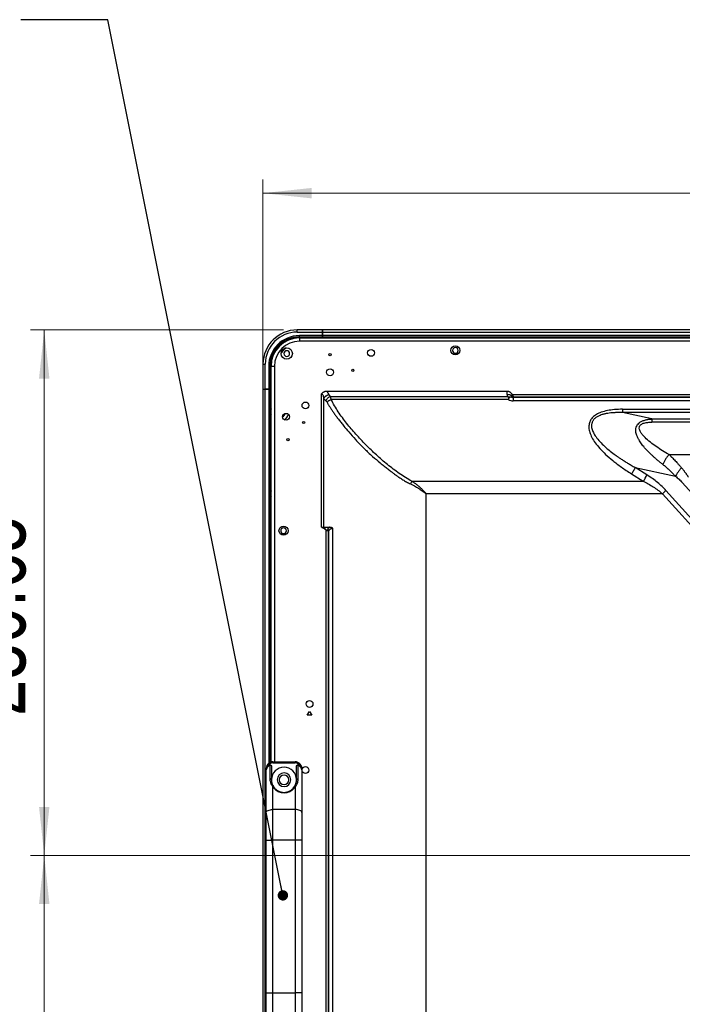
# Model space of a CAD drawing. Header units: millimetres. Extents: x 0 to 1118, y 0 to 864.
# Tile 75 of 256: x 660 to 709, y 469 to 541. Entities that reach past the tile are written whole.
import ezdxf

# ---------------------------------------------------------------- set-up
doc = ezdxf.new("R2010")
doc.units = ezdxf.units.MM
doc.styles.add('SLDTEXTSTYLE5', font='TXT', dxfattribs={"width": 0.75})
doc.dimstyles.new('SLDDIMSTYLE0', dxfattribs={"dimtxt": 4.7625, "dimasz": 3.556, "dimexe": 0, "dimexo": 0.0625, "dimgap": 1.190625, "dimtad": 1, "dimlfac": 6, "dimrnd": 1e-09, "dimzin": 12, "dimdsep": 46, "dimtxsty": 'SLDTEXTSTYLE5', "dimsah": 1, "dimcen": 0.09, "dimadec": 0, "dimazin": 3, "dimtfac": 1, "dimtofl": 0, "dimtmove": 0, "dimatfit": 3, "dimfxl": 1, "dimfrac": 2, "dimtolj": 1, "dimtzin": 12, "dimarcsym": 0})
doc.dimstyles.new('SLDDIMSTYLE2', dxfattribs={"dimtxt": 0.18, "dimasz": 0.762, "dimexe": 0, "dimexo": 0.0625, "dimgap": 0, "dimtad": 0, "dimtih": 1, "dimtoh": 1, "dimdec": 0, "dimrnd": 1e-09, "dimzin": 0, "dimdsep": 46, "dimtxsty": 'Standard', "dimblk1": 'DOT', "dimblk2": 'DOT', "dimsah": 1, "dimcen": 0.09, "dimadec": 0, "dimazin": 0, "dimtfac": 0.762, "dimtdec": 0, "dimtofl": 0, "dimtmove": 0, "dimatfit": 3, "dimldrblk": 'DOT', "dimfxl": 1, "dimfrac": 2, "dimtolj": 1, "dimtzin": 0, "dimarcsym": 0})
doc.dimstyles.new('SLDDIMSTYLE3', dxfattribs={"dimtxt": 4.7625, "dimasz": 3.556, "dimexe": 0, "dimexo": 0.0625, "dimgap": 1.190625, "dimtad": 1, "dimlfac": 6, "dimrnd": 1e-09, "dimzin": 4, "dimdsep": 46, "dimtxsty": 'SLDTEXTSTYLE5', "dimsah": 1, "dimcen": 0.09, "dimadec": 0, "dimazin": 1, "dimtfac": 1, "dimtofl": 0, "dimtmove": 0, "dimatfit": 3, "dimfxl": 1, "dimfrac": 2, "dimtolj": 1, "dimtzin": 12, "dimarcsym": 0})

# ---------------------------------------------------------------- blocks, each defined once
blk = doc.blocks.new('_D_13')
at = {"color": 7, "linetype": 'Continuous', "lineweight": 0}
for p, q in [((778.402, 479.528), (660.831, 479.528)), ((661.831, 479.528), (661.831, 412.861)), ((778.402, 412.861), (660.831, 412.861))]:
    blk.add_line(p, q, dxfattribs=at)
at = {"color": 7, "linetype": 'Continuous', "lineweight": 18}
for points in [[(661.831, 479.528), (661.45, 475.972), (662.212, 475.972)], [(661.831, 412.861), (662.212, 416.417), (661.45, 416.417)]]:
    blk.add_solid(points, dxfattribs=at)
at = {"color": 7, "linetype": 'Continuous', "lineweight": 18, "insert": (655.692, 438.982), "char_height": 4.7625, "attachment_point": 1, "rotation": 90, "style": 'SLDTEXTSTYLE5'}
blk.add_mtext('400.00', dxfattribs=at)
blk = doc.blocks.new('_D_15')
at = {"color": 7, "linetype": 'Continuous', "lineweight": 0}
for p, q in [((679.331, 517.969), (660.831, 517.969)), ((661.831, 517.969), (661.831, 479.528)), ((778.402, 479.528), (660.831, 479.528))]:
    blk.add_line(p, q, dxfattribs=at)
at = {"color": 7, "linetype": 'Continuous', "lineweight": 18}
for points in [[(661.831, 517.969), (661.45, 514.413), (662.212, 514.413)], [(661.831, 479.528), (662.212, 483.084), (661.45, 483.084)]]:
    blk.add_solid(points, dxfattribs=at)
at = {"color": 7, "linetype": 'Continuous', "lineweight": 18, "insert": (655.692, 489.729), "char_height": 4.7625, "attachment_point": 1, "rotation": 90, "style": 'SLDTEXTSTYLE5'}
blk.add_mtext('230.65', dxfattribs=at)
blk = doc.blocks.new('_D_17')
at = {"color": 7, "linetype": 'Continuous', "lineweight": 0}
for p, q in [((677.831, 514.636), (677.831, 528.969)), ((779.402, 480.528), (779.402, 528.969)), ((677.831, 527.969), (779.402, 527.969))]:
    blk.add_line(p, q, dxfattribs=at)
at = {"color": 7, "linetype": 'Continuous', "lineweight": 18}
for points in [[(677.831, 527.969), (681.387, 527.588), (681.387, 528.35)], [(779.402, 527.969), (775.846, 528.35), (775.846, 527.588)]]:
    blk.add_solid(points, dxfattribs=at)
at = {"color": 7, "linetype": 'Continuous', "lineweight": 18, "insert": (718.901, 534.108), "char_height": 4.7625, "attachment_point": 1, "style": 'SLDTEXTSTYLE5'}
blk.add_mtext('609.42', dxfattribs=at)
blk = doc.blocks.new('_Dot')
at = {"color": 0, "linetype": 'ByBlock', "lineweight": -2}
blk.add_line((-0.5, 0), (-1, 0), dxfattribs=at)
at = {"color": 0, "linetype": 'ByBlock', "const_width": 0.5}
blk.add_lwpolyline([(-0.25, 0, 1), (0.25, 0, 1)], format="xyb", close=True, dxfattribs=at)

msp = doc.modelspace()

# ---------------------------------------------------------------- linework, layer by layer
at = {"color": 7, "linetype": 'Continuous', "lineweight": 25}
for p, q in [((680.3309, 517.8026), (680.3309, 517.9693)), ((682.1642, 517.9693), (680.3309, 517.9693)), ((680.3309, 517.8026), (682.1642, 517.8026)), ((682.1976, 517.9693), (682.1642, 517.9693)), ((682.1642, 517.9693), (682.1642, 517.8026)), ((682.1642, 517.8026), (682.1642, 517.5486)), ((1043.2722, 517.9693), (682.1976, 517.9693)), ((682.1976, 517.8026), (682.1976, 517.9693)), ((682.1976, 517.8026), (1043.2722, 517.8026)), ((682.1976, 517.5526), (682.1976, 517.8026)), ((682.1642, 517.5486), (680.4976, 517.5486)), ((680.4976, 517.4653), (680.4976, 517.5486)), ((680.4976, 517.4653), (682.1642, 517.4653)), ((680.5016, 517.386), (680.5016, 517.136)), ((680.5016, 517.386), (1044.9682, 517.386)), ((1044.9682, 517.136), (680.5016, 517.136)), ((682.1642, 517.586), (682.1976, 517.586)), ((682.1642, 517.5486), (682.1642, 517.4653)), ((682.1642, 517.4653), (682.1642, 517.386)), ((1043.2722, 517.5526), (682.1976, 517.5526)), ((682.1976, 517.4693), (682.1976, 517.5526)), ((682.1976, 517.4693), (1043.2722, 517.4693)), ((682.1976, 517.386), (682.1976, 517.4693)), ((677.8309, 515.4693), (677.9976, 515.4693)), ((677.8309, 515.4693), (677.8309, 513.636)), ((677.9976, 513.636), (677.9976, 515.4693)), ((678.2476, 515.2986), (678.2476, 513.636)), ((678.2476, 515.2986), (678.3309, 515.2986)), ((678.3309, 513.636), (678.3309, 515.2986)), ((678.6682, 515.3026), (678.4182, 515.3026)), ((678.4182, 486.3571), (678.4182, 515.3026)), ((677.8309, 513.636), (677.8309, 309.911)), ((677.8309, 513.636), (677.9976, 513.636)), ((677.9976, 309.911), (677.9976, 513.636)), ((678.2516, 513.636), (677.9976, 513.636)), ((677.9976, 513.636), (678.2476, 513.636)), ((678.3309, 513.636), (678.2476, 513.636)), ((678.2516, 513.636), (678.3349, 513.636)), ((678.3349, 486.3241), (678.3349, 513.636)), ((678.4182, 513.636), (678.3349, 513.636)), ((682.1154, 503.5276), (682.1154, 513.2902)), ((682.2727, 503.5276), (682.2727, 512.92)), ((693.8682, 513.4693), (682.4825, 513.4693)), ((682.7528, 513.093), (693.8682, 513.093)), ((693.8682, 512.8688), (682.8246, 512.8688)), ((695.6945, 513.4693), (693.8682, 513.4693)), ((693.8682, 513.093), (695.7192, 513.093)), ((695.7993, 512.8688), (693.8682, 512.8688)), ((695.6945, 513.2329), (695.6945, 513.4693)), ((696.0711, 513.2358), (1029.3987, 513.2358)), ((696.1352, 513.0384), (696.1352, 512.7743)), ((696.1352, 513.0384), (1029.3265, 513.0384)), ((1029.3346, 512.7743), (696.1352, 512.7743)), ((1029.2799, 513.0541), (696.1897, 513.0541)), ((704.136, 512.1632), (712.9282, 512.1632)), ((704.136, 512.1632), (704.136, 511.9217)), ((706.2791, 511.4556), (704.136, 511.9217)), ((712.9282, 511.9217), (704.136, 511.9217)), ((706.2791, 511.4556), (706.2791, 511.2205)), ((706.2791, 511.4556), (711.6245, 511.4556)), ((711.6245, 511.2205), (706.2791, 511.2205)), ((707.5306, 508.8423), (711.9671, 508.8423)), ((705.0458, 507.906), (708.0004, 507.2633)), ((705.9079, 507.3642), (705.0458, 507.906)), ((704.7831, 507.4411), (705.6451, 506.8993)), ((688.7259, 506.8993), (705.6451, 506.8993)), ((744.8395, 466.4457), (708.5007, 506.8041)), ((689.7517, 505.9857), (689.7516, 434.361)), ((707.0444, 505.9859), (689.7517, 505.9857)), ((707.3071, 506.2225), (707.0444, 505.9859)), ((707.0444, 505.9859), (740.4542, 468.8806)), ((707.3071, 506.2225), (740.7169, 469.1172)), ((682.1154, 503.5276), (682.2727, 503.5276)), ((682.9446, 431.361), (682.9445, 503.4586)), ((682.445, 319.897), (682.445, 503.3249)), ((682.6092, 503.1601), (682.6092, 430.611)), ((682.6499, 319.9578), (682.6499, 503.2641)), ((681.0682, 489.7776), (681.2349, 490.0663)), ((681.4016, 489.7776), (681.0682, 489.7776)), ((681.2349, 490.0663), (681.4016, 489.7776)), ((678.3299, 486.1351), (678.3299, 485.1208)), ((678.5599, 486.3776), (678.5599, 486.2943)), ((678.5599, 486.3776), (680.1766, 486.3776)), ((678.5599, 486.2943), (680.1766, 486.2943)), ((680.1766, 486.3776), (680.1766, 486.2943)), ((680.4066, 485.1208), (680.4066, 486.1351)), ((678.0599, 482.6619), (678.0599, 485.8776)), ((678.4516, 486.0588), (678.4516, 485.061)), ((680.2849, 485.061), (680.2849, 486.0588)), ((680.6766, 485.8776), (680.6766, 482.6619)), ((678.5599, 482.8862), (678.5599, 484.5313)), ((679.3682, 484.1443), (679.3682, 484.1145)), ((680.1766, 484.5313), (680.1766, 482.8862)), ((678.0599, 480.6438), (678.0599, 482.6619)), ((678.5599, 480.6438), (678.5599, 482.8862)), ((680.1766, 482.8862), (678.5599, 482.8862)), ((680.1766, 482.8862), (680.1766, 480.6438)), ((680.6766, 482.6619), (680.6766, 480.6438)), ((678.0599, 480.6438), (678.5599, 480.6438)), ((678.0599, 469.4781), (678.0599, 480.6438)), ((680.1766, 480.6438), (678.5599, 480.6438)), ((678.5599, 469.4781), (678.5599, 480.6438)), ((680.6766, 480.6438), (680.1766, 480.6438)), ((680.1766, 480.6438), (680.1766, 469.4781)), ((680.6766, 480.6438), (680.6766, 469.4781)), ((678.0599, 469.4781), (678.5599, 469.4781)), ((678.0599, 467.46), (678.0599, 469.4781)), ((678.5599, 469.4781), (680.1766, 469.4781)), ((678.5599, 467.2358), (678.5599, 469.4781)), ((680.6766, 469.4781), (680.1766, 469.4781)), ((680.1766, 469.4781), (680.1766, 467.2358)), ((680.6766, 469.4781), (680.6766, 467.46))]:
    msp.add_line(p, q, dxfattribs=at)
at = {"color": 8, "linetype": 'Continuous', "lineweight": 25}
for p, q in [((682.1642, 517.5026), (682.1976, 517.5026)), ((678.6682, 515.3026), (678.6682, 486.3776)), ((678.2516, 513.636), (678.2516, 486.2712))]:
    msp.add_line(p, q, dxfattribs=at)
at = {"color": 8, "linetype": 'Continuous', "lineweight": 25, "flags": 128}
msp.add_lwpolyline([(679.5222, 516.6501), (679.3191, 516.4771), (679.1545, 516.2856)], dxfattribs=at)
at = {"color": 7, "linetype": 'Continuous', "lineweight": 25, "flags": 128}
for points in [[(680.2323, 484.755), (680.2537, 484.8237), (680.2849, 485.061)], [(679.0971, 484.1853), (679.131, 484.1755), (679.3682, 484.1443)], [(680.05, 484.4482), (680.1621, 484.6026), (680.1932, 484.6614)], [(678.0599, 482.6619), (678.0695, 482.7057), (678.098, 482.7477), (678.1442, 482.7865), (678.2063, 482.8205), (678.2821, 482.8484), (678.3686, 482.8691), (678.4624, 482.8819), (678.5599, 482.8862)], [(680.6766, 482.6619), (680.667, 482.7057), (680.6385, 482.7477), (680.5923, 482.7865), (680.5301, 482.8205), (680.4543, 482.8484), (680.3679, 482.8691), (680.2741, 482.8819), (680.1766, 482.8862)]]:
    msp.add_lwpolyline(points, dxfattribs=at)
at = {"color": 7, "linetype": 'Continuous', "lineweight": 25}
for centre, radius in [((679.5682, 516.236), 0.4167), ((685.7349, 516.286), 0.25), ((691.9016, 516.4693), 0.3333), ((682.7349, 516.1526), 0.0833), ((682.7349, 514.8693), 0.25), ((684.4016, 515.0026), 0.0833), ((680.9349, 512.4443), 0.25), ((679.5182, 511.611), 0.25), ((680.8016, 511.1943), 0.0833), ((679.6516, 509.9443), 0.0833), ((679.3349, 503.2776), 0.3333), ((681.2349, 490.611), 0.25), ((680.9349, 485.7776), 0.25)]:
    msp.add_circle(centre, radius, dxfattribs=at)
for centre, radius, start, end in [((680.3309, 515.4693), 2.5, 90, 180), ((680.3309, 515.4693), 2.3333, 90, 180), ((680.4976, 515.2986), 2.25, 90, 180), ((680.4976, 515.2986), 2.1667, 90, 180), ((680.5016, 515.3026), 2.0833, 90, 180), ((680.5016, 515.3026), 1.8333, 90, 180), ((683.8309, 516.7526), 0.6667, 71.805139, 108.194861), ((689.8309, 516.7526), 0.6667, 71.805139, 108.194861), ((679.5682, 516.236), 0.2083, 0, 180), ((691.9016, 516.4693), 0.2083, 0, 180), ((691.9016, 516.4693), 0.2083, 180, 0), ((679.5682, 516.236), 0.2083, 180, 0), ((695.7048, 512.6261), 0.6069, 55.484312, 90.971836), ((696.1419, 512.519), 0.5624, 104.85928, 126.716231), ((679.0476, 511.9693), 0.6667, 160.734546, 199.265454), ((679.0476, 511.9693), 0.4167, 301.986358, 343.447319), ((679.0476, 511.9693), 0.6667, 300.828605, 344.605073), ((704.3525, 507.9365), 1.6573, 321.256252, 339.798536), ((679.0476, 505.9693), 0.6667, 160.734546, 199.265454), ((679.3349, 503.2776), 0.2083, 90, 270), ((679.3349, 503.2776), 0.2083, 270, 90), ((678.5599, 485.8776), 0.5, 90, 190.172139), ((678.5599, 485.8776), 0.4167, 90, 165.522682), ((680.1766, 485.8776), 0.5, 349.827861, 90), ((680.1766, 485.8776), 0.4167, 14.477318, 90), ((679.3682, 485.061), 0.9167, 90, 180), ((679.3682, 485.061), 0.5, 90, 270), ((679.3682, 485.061), 0.35, 90, 270), ((679.3682, 485.061), 0.9167, 0, 90), ((679.3682, 485.061), 0.5, 270, 90), ((679.3682, 485.061), 0.35, 270, 90), ((678.369, 485.0466), 0.0838, 9.851145, 117.784413)]:
    msp.add_arc(centre, radius, start, end, dxfattribs=at)
for points, knots in [([(682.4825, 513.4693), (682.4724, 513.4691), (682.4523, 513.4688), (682.4225, 513.4662), (682.3934, 513.4621), (682.3653, 513.4564), (682.3252, 513.4459), (682.2773, 513.4281), (682.2276, 513.4011), (682.19, 513.3741), (682.1601, 513.3471), (682.1354, 513.3197), (682.1217, 513.2995), (682.1154, 513.2902)], [0, 0, 0, 0, 0.0714724, 0.1417425, 0.2106327, 0.2779807, 0.3436454, 0.5025645, 0.6372595, 0.7406302, 0.8278662, 0.9208898, 1, 1, 1, 1]), ([(682.1154, 513.2902), (682.1361, 513.2902), (682.1566, 513.2767), (682.1926, 513.2315), (682.2081, 513.2002), (682.234, 513.1296), (682.2446, 513.0901), (682.2616, 513.0075), (682.268, 512.9641), (682.2727, 512.92)], [0, 0, 0, 0, 0.25, 0.25, 0.5, 0.5, 0.75, 0.75, 1, 1, 1, 1]), ([(682.6689, 513.2163), (682.6689, 513.2163), (682.6689, 513.2163), (682.6689, 513.2163), (682.6689, 513.2163), (682.6688, 513.2163), (682.6688, 513.2163), (682.6687, 513.2163), (682.6686, 513.2162), (682.6683, 513.2162), (682.6677, 513.2161), (682.6664, 513.2159), (682.664, 513.2156), (682.6591, 513.2148), (682.6492, 513.2131), (682.6293, 513.2094), (682.6014, 513.2027), (682.5674, 513.1925), (682.5229, 513.1761), (682.4694, 513.1507), (682.4193, 513.119), (682.3809, 513.0884), (682.3514, 513.0604), (682.3241, 513.0289), (682.3002, 512.9945), (682.2804, 512.9577), (682.2719, 512.9323), (682.2676, 512.9195)], [0, 0, 0, 0, 0.00001471, 0.00002292, 0.00003, 0.0000598, 0.00011941, 0.00023862, 0.00047704, 0.00095394, 0.00190785, 0.00381619, 0.0076349, 0.01528006, 0.03059828, 0.06132042, 0.12370025, 0.18391742, 0.25015476, 0.37633382, 0.50051916, 0.57416785, 0.65246737, 0.7349125, 0.82085361, 0.90951049, 1, 1, 1, 1]), ([(682.4268, 512.7907), (682.4162, 512.8003), (682.3958, 512.819), (682.367, 512.8443), (682.3409, 512.8664), (682.3183, 512.885), (682.2993, 512.9001), (682.2837, 512.9121), (682.2756, 512.9174), (682.2717, 512.92)], [0, 0, 0, 0, 0.1798969, 0.3465216, 0.5001578, 0.6414914, 0.7713538, 0.8905994, 1, 1, 1, 1]), ([(682.7528, 513.093), (682.7206, 513.0803), (682.687, 513.0634), (682.6212, 513.0217), (682.589, 512.997), (682.53, 512.9423), (682.5032, 512.9125), (682.4582, 512.8515), (682.4399, 512.8205), (682.4262, 512.7907)], [0, 0, 0, 0, 0.25, 0.25, 0.5, 0.5, 0.75, 0.75, 1, 1, 1, 1]), ([(682.6689, 513.2163), (682.6656, 513.2245), (682.659, 513.241), (682.6475, 513.2659), (682.6339, 513.2926), (682.6164, 513.3232), (682.5942, 513.3566), (682.5692, 513.3882), (682.5418, 513.4179), (682.5138, 513.4444), (682.4923, 513.4615), (682.4825, 513.4693)], [0, 0, 0, 0, 0.0886992, 0.1797406, 0.2731705, 0.3861888, 0.5241644, 0.6573937, 0.7628279, 0.8923634, 1, 1, 1, 1]), ([(682.8246, 512.8688), (682.7672, 512.8476), (682.7066, 512.8184), (682.5982, 512.7515), (682.551, 512.714), (682.5166, 512.6786)], [0, 0, 0, 0, 0.5, 0.5, 1, 1, 1, 1]), ([(682.6689, 513.2163), (682.6724, 513.2092), (682.6795, 513.1952), (682.6917, 513.1746), (682.7038, 513.1564), (682.7159, 513.1398), (682.7275, 513.1244), (682.7399, 513.1086), (682.7485, 513.0982), (682.7528, 513.093)], [0, 0, 0, 0, 0.1644484, 0.3273086, 0.488888, 0.6043074, 0.7362477, 0.8699046, 1, 1, 1, 1]), ([(682.8246, 512.8688), (682.8219, 512.8798), (682.8166, 512.9021), (682.8077, 512.9348), (682.7981, 512.9675), (682.7878, 512.9999), (682.7767, 513.0318), (682.765, 513.0632), (682.7569, 513.083), (682.7528, 513.093)], [0, 0, 0, 0, 0.1308565, 0.2659477, 0.4051069, 0.5482163, 0.6951836, 0.8458537, 1, 1, 1, 1]), ([(688.7259, 506.8993), (688.5643, 506.9833), (688.4067, 507.0743), (688.098, 507.2653), (687.9468, 507.3651), (687.5011, 507.674), (687.2143, 507.8923), (686.6567, 508.3446), (686.3859, 508.5787), (685.8587, 509.0596), (685.6023, 509.3064), (685.1038, 509.8109), (684.8617, 510.0688), (684.3933, 510.5954), (684.1671, 510.8642), (683.7345, 511.4136), (683.5279, 511.6941), (683.2409, 512.1258), (683.149, 512.2715), (682.9766, 512.567), (682.8956, 512.7169), (682.8246, 512.8688)], [0, 0, 0, 0, 0.0625, 0.0625, 0.125, 0.125, 0.25, 0.25, 0.375, 0.375, 0.5, 0.5, 0.625, 0.625, 0.75, 0.75, 0.875, 0.875, 0.9375, 0.9375, 1, 1, 1, 1]), ([(696.0705, 513.2354), (696.0643, 513.2449), (696.052, 513.2636), (696.0319, 513.29), (696.0111, 513.3148), (695.9893, 513.3377), (695.9669, 513.3589), (695.9438, 513.3782), (695.9201, 513.3956), (695.896, 513.4112), (695.8714, 513.425), (695.8465, 513.4369), (695.8214, 513.4469), (695.7961, 513.4551), (695.7706, 513.4615), (695.7452, 513.466), (695.7198, 513.4688), (695.7029, 513.4691), (695.6945, 513.4693)], [0, 0, 0, 0, 0.0736075, 0.1453807, 0.2153784, 0.2836643, 0.3503065, 0.4153786, 0.4789595, 0.5411338, 0.6019922, 0.661631, 0.7201528, 0.7776661, 0.8342852, 0.89013, 0.9453251, 1, 1, 1, 1]), ([(695.7698, 513.0617), (695.8106, 513.0706), (695.8513, 513.0752), (695.9285, 513.0754), (695.9649, 513.0709), (695.9977, 513.0626)], [0, 0, 0, 0, 0.5, 0.5, 1, 1, 1, 1]), ([(695.8056, 512.9699), (695.8061, 512.9729), (695.8069, 512.9791), (695.8072, 512.9884), (695.8064, 513.0027), (695.8037, 513.0176), (695.7975, 513.0323), (695.7908, 513.0431), (695.7821, 513.0534), (695.7738, 513.059), (695.7698, 513.0617)], [0, 0, 0, 0, 0.0878307, 0.1774553, 0.2693043, 0.5050594, 0.6226868, 0.7385476, 0.8735504, 1, 1, 1, 1]), ([(695.7993, 512.8688), (695.7992, 512.8775), (695.7988, 512.8949), (695.7999, 512.9204), (695.802, 512.9455), (695.8044, 512.9617), (695.8056, 512.9699)], [0, 0, 0, 0, 0.2482277, 0.4973637, 0.7478194, 1, 1, 1, 1]), ([(695.7993, 512.8688), (695.8451, 512.8374), (695.896, 512.8143), (696.0071, 512.7828), (696.0683, 512.7743), (696.1352, 512.7743)], [0, 0, 0, 0, 0.5, 0.5, 1, 1, 1, 1]), ([(696.0487, 513.13), (696.0464, 513.1278), (696.0416, 513.1233), (696.0348, 513.1155), (696.0283, 513.1068), (696.0221, 513.0982), (696.0139, 513.0887), (696.0048, 513.0773), (696, 513.0675), (695.9977, 513.0626)], [0, 0, 0, 0, 0.104822, 0.2209571, 0.348548, 0.4728537, 0.5875982, 0.7944182, 1, 1, 1, 1]), ([(695.9977, 513.0626), (696.0008, 513.0599), (696.0066, 513.0547), (696.0162, 513.0486), (696.0267, 513.0434), (696.0394, 513.0395), (696.0529, 513.0371), (696.0685, 513.0357), (696.0897, 513.0348), (696.114, 513.0352), (696.1309, 513.037), (696.1378, 513.0378)], [0, 0, 0, 0, 0.0809383, 0.1526077, 0.2166258, 0.3003916, 0.4023031, 0.4912978, 0.6285155, 0.849328, 1, 1, 1, 1]), ([(696.0686, 513.2356), (696.0686, 513.2321), (696.0685, 513.225), (696.0683, 513.2128), (696.0683, 513.1995), (696.0688, 513.1849), (696.0701, 513.1708), (696.0711, 513.1589), (696.0703, 513.1504), (696.0679, 513.143), (696.064, 513.1371), (696.0588, 513.1323), (696.0533, 513.1291), (696.0485, 513.1278), (696.0464, 513.1273)], [0, 0, 0, 0, 0.0967141, 0.1966585, 0.3001731, 0.4076564, 0.5195432, 0.5952514, 0.6724017, 0.7509236, 0.8287461, 0.9006714, 0.957218, 1, 1, 1, 1]), ([(696.1897, 513.0542), (696.1852, 513.0546), (696.1763, 513.0555), (696.163, 513.0586), (696.1499, 513.0631), (696.1369, 513.0691), (696.1256, 513.076), (696.1147, 513.0834), (696.1034, 513.0907), (696.0909, 513.0989), (696.0774, 513.1083), (696.063, 513.1187), (696.0536, 513.1261), (696.0487, 513.13)], [0, 0, 0, 0, 0.0869563, 0.1752151, 0.2647905, 0.355696, 0.4479446, 0.517341, 0.5935077, 0.6785469, 0.7739765, 0.8808723, 1, 1, 1, 1]), ([(696.0711, 513.2357), (696.0716, 513.2316), (696.0727, 513.223), (696.0757, 513.2099), (696.0797, 513.1962), (696.0849, 513.182), (696.0912, 513.1675), (696.0987, 513.1528), (696.1073, 513.1381), (696.117, 513.1237), (696.1276, 513.1106), (696.1381, 513.0978), (696.1477, 513.0851), (696.158, 513.0722), (696.1686, 513.0626), (696.1794, 513.0574), (696.1865, 513.0569), (696.1897, 513.0566)], [0, 0, 0, 0, 0.0417089, 0.0863711, 0.1342198, 0.1854446, 0.2402001, 0.2986127, 0.3607865, 0.426808, 0.496749, 0.5614293, 0.6366613, 0.7227105, 0.8344006, 0.9268135, 1, 1, 1, 1]), ([(696.1897, 513.0541), (696.1895, 513.0539), (696.1891, 513.0535), (696.1869, 513.0528), (696.1833, 513.0521), (696.1785, 513.0513), (696.1732, 513.0506), (696.169, 513.0498), (696.167, 513.0489), (696.1665, 513.0478), (696.1679, 513.0465), (696.169, 513.0451), (696.1668, 513.0436), (696.1618, 513.0424), (696.1557, 513.0414), (696.1499, 513.0405), (696.1445, 513.0395), (696.1437, 513.0388), (696.1433, 513.0384)], [0, 0, 0, 0, 0.0326015, 0.0709129, 0.1172378, 0.18637, 0.2555022, 0.3039661, 0.3538392, 0.410403, 0.4773744, 0.5615435, 0.6386094, 0.7177829, 0.795692, 0.8736012, 0.9421028, 1, 1, 1, 1]), ([(682.5166, 512.6786), (682.5309, 512.6529), (682.5601, 512.6003), (682.6067, 512.5201), (682.6567, 512.4365), (682.7101, 512.3497), (682.767, 512.2597), (682.8275, 512.1665), (682.8916, 512.07), (682.9593, 511.9704), (683.0307, 511.8677), (683.1058, 511.7619), (683.1847, 511.6529), (683.2673, 511.5409), (683.3538, 511.4259), (683.4442, 511.3079), (683.5385, 511.1869), (683.6368, 511.063), (683.8219, 510.8338), (684.1357, 510.4584), (684.5396, 510.0047), (684.9289, 509.5934), (685.2403, 509.2813), (685.5393, 508.9946), (685.918, 508.651), (686.3096, 508.3178), (686.6856, 508.0151), (686.9505, 507.8064), (687.1701, 507.6366), (687.3721, 507.4823), (687.5641, 507.3397), (687.755, 507.2041), (687.9184, 507.0938), (688.0571, 507.0059), (688.1919, 506.9257), (688.3303, 506.8491), (688.4722, 506.7761), (688.5696, 506.7314), (688.6185, 506.7089)], [0, 0, 0, 0, 0.0108103, 0.0221248, 0.0339471, 0.0462803, 0.0591271, 0.0724896, 0.0863698, 0.1007695, 0.1156902, 0.1311333, 0.1471002, 0.163592, 0.1806099, 0.1981549, 0.216228, 0.2348301, 0.2539621, 0.3200345, 0.4065639, 0.466097, 0.5171249, 0.5596555, 0.6096293, 0.6940757, 0.7369248, 0.775411, 0.8095422, 0.8317212, 0.8619464, 0.8907828, 0.9111272, 0.9286473, 0.94629, 0.9640598, 0.9819615, 1, 1, 1, 1]), ([(704.136, 512.1632), (703.9245, 512.1632), (703.7257, 512.1548), (703.3527, 512.1217), (703.1789, 512.0971), (702.858, 512.0321), (702.7104, 511.9915), (702.4425, 511.8951), (702.3228, 511.8391), (702.116, 511.7156), (702.0295, 511.6486), (701.8866, 511.5072), (701.83, 511.4328), (701.7413, 511.2753), (701.7092, 511.1919), (701.6689, 511.0113), (701.6611, 510.9136), (701.6743, 510.7023), (701.6956, 510.5895), (701.7686, 510.3542), (701.8201, 510.232), (702.0193, 509.8531), (702.2117, 509.5839), (702.7183, 509.0182), (703.0324, 508.7213), (703.6063, 508.2559), (703.8149, 508.0974), (704.27, 507.7738), (704.5167, 507.6085), (704.7831, 507.4411)], [0, 0, 0, 0, 0.0625, 0.0625, 0.125, 0.125, 0.1875, 0.1875, 0.25, 0.25, 0.3125, 0.3125, 0.375, 0.375, 0.4375, 0.4375, 0.5, 0.5, 0.5625, 0.5625, 0.625, 0.625, 0.75, 0.75, 0.875, 0.875, 0.9375, 0.9375, 1, 1, 1, 1]), ([(704.136, 511.9217), (704.0924, 511.9224), (704.0077, 511.9236), (703.8848, 511.9233), (703.7701, 511.9216), (703.6634, 511.9185), (703.5648, 511.9144), (703.4744, 511.9093), (703.3371, 511.8997), (703.1566, 511.8814), (702.9677, 511.8504), (702.8271, 511.8201), (702.732, 511.7967), (702.6198, 511.7644), (702.4858, 511.7154), (702.3121, 511.6341), (702.1407, 511.5278), (702.0176, 511.4075), (701.9501, 511.3045), (701.9106, 511.2227), (701.8822, 511.1351), (701.8621, 511.0276), (701.8583, 510.8994), (701.8804, 510.7551), (701.9271, 510.6079), (702.0205, 510.3989), (702.194, 510.1215), (702.4759, 509.7803), (702.8007, 509.4595), (703.1536, 509.1571), (703.4361, 508.938), (703.6715, 508.7676), (703.8465, 508.6464), (704.0429, 508.5153), (704.2612, 508.3748), (704.5019, 508.2254), (704.7651, 508.0672), (704.95, 507.961), (705.0458, 507.906)], [0, 0, 0, 0, 0.0170129, 0.0329725, 0.0478795, 0.0617344, 0.0745384, 0.0862924, 0.0969982, 0.1281405, 0.15681, 0.1714678, 0.1841852, 0.1949777, 0.2170769, 0.2401457, 0.2707941, 0.2970698, 0.3098307, 0.3227608, 0.3360435, 0.3498485, 0.3706821, 0.3923951, 0.4142702, 0.4389291, 0.4929274, 0.555732, 0.6278811, 0.6854297, 0.7503349, 0.7765688, 0.8059411, 0.8384561, 0.8741173, 0.9129271, 0.9548875, 1, 1, 1, 1]), ([(707.0851, 508.1214), (707.0505, 508.148), (706.9821, 508.2006), (706.882, 508.2798), (706.785, 508.358), (706.6913, 508.4352), (706.6008, 508.5115), (706.5134, 508.5868), (706.4292, 508.661), (706.3481, 508.7341), (706.1832, 508.8865), (705.9531, 509.1134), (705.6823, 509.4166), (705.4637, 509.7026), (705.3044, 509.9573), (705.1825, 510.2087), (705.109, 510.4414), (705.0899, 510.6693), (705.1208, 510.855), (705.1984, 511.0166), (705.3212, 511.1552), (705.4911, 511.2706), (705.6602, 511.341), (705.8044, 511.3835), (705.9125, 511.4087), (706.028, 511.4292), (706.1508, 511.4455), (706.2357, 511.4522), (706.2791, 511.4556)], [0, 0, 0, 0, 0.025275, 0.0500051, 0.074191, 0.0978336, 0.1209338, 0.1434925, 0.1655109, 0.1869899, 0.2079309, 0.2983548, 0.3795952, 0.4539215, 0.520163, 0.5686601, 0.6340992, 0.6811811, 0.7242018, 0.763399, 0.8023522, 0.8442951, 0.8896814, 0.9097941, 0.9308193, 0.9528242, 0.9758675, 1, 1, 1, 1]), ([(707.5306, 508.8423), (707.2077, 509.0293), (706.8937, 509.2251), (706.4477, 509.5359), (706.3032, 509.6424), (706.0274, 509.8631), (705.8958, 509.9773), (705.7161, 510.1563), (705.6592, 510.2173), (705.5545, 510.3424), (705.5066, 510.4065), (705.4256, 510.5381), (705.3924, 510.6057), (705.3529, 510.7426), (705.3469, 510.8122), (705.3726, 510.9103), (705.387, 510.9417), (705.4276, 510.9999), (705.4539, 511.0266), (705.5467, 511.0976), (705.6268, 511.1323), (705.8, 511.182), (705.8932, 511.1974), (706.0837, 511.2167), (706.1811, 511.2205), (706.2791, 511.2205)], [0, 0, 0, 0, 0.25, 0.25, 0.375, 0.375, 0.5, 0.5, 0.5625, 0.5625, 0.625, 0.625, 0.6875, 0.6875, 0.75, 0.75, 0.78125, 0.78125, 0.8125, 0.8125, 0.875, 0.875, 0.9375, 0.9375, 1, 1, 1, 1]), ([(707.5306, 508.8423), (707.4875, 508.8001), (707.4428, 508.7502), (707.3548, 508.6386), (707.3116, 508.5768), (707.2318, 508.4477), (707.1952, 508.3804), (707.1322, 508.2477), (707.1058, 508.1825), (707.0851, 508.1214)], [0, 0, 0, 0, 0.25, 0.25, 0.5, 0.5, 0.75, 0.75, 1, 1, 1, 1]), ([(707.5306, 508.8423), (707.547, 508.8278), (707.5792, 508.7991), (707.6268, 508.7555), (707.6729, 508.7124), (707.7176, 508.6698), (707.7825, 508.6067), (707.8727, 508.5161), (707.9857, 508.3975), (708.0819, 508.2926), (708.1569, 508.2094), (708.2194, 508.1392), (708.2881, 508.0611), (708.3632, 507.9748), (708.4133, 507.9164), (708.4383, 507.8872)], [0, 0, 0, 0, 0.0531574, 0.1048567, 0.1550981, 0.2038817, 0.2512078, 0.3680172, 0.5012528, 0.6259823, 0.6884119, 0.7506828, 0.8337737, 0.9168795, 1, 1, 1, 1]), ([(705.0458, 507.906), (705.0231, 507.8377), (704.9857, 507.7562), (704.8931, 507.5924), (704.8381, 507.5104), (704.7831, 507.4411)], [0, 0, 0, 0, 0.5, 0.5, 1, 1, 1, 1]), ([(707.0851, 508.1214), (707.1023, 508.108), (707.1369, 508.0813), (707.1884, 508.0399), (707.2397, 507.9974), (707.2908, 507.954), (707.3417, 507.9095), (707.3925, 507.864), (707.4432, 507.8177), (707.4937, 507.7704), (707.5559, 507.7113), (707.6486, 507.6211), (707.7582, 507.5114), (707.8648, 507.4026), (707.9411, 507.3243), (707.9835, 507.2807), (708.0004, 507.2633)], [0, 0, 0, 0, 0.0540679, 0.1082944, 0.1626828, 0.2172359, 0.2719565, 0.3268469, 0.3819098, 0.4371494, 0.4925709, 0.5864531, 0.7442974, 0.8580873, 0.9434721, 1, 1, 1, 1]), ([(708.4383, 507.8872), (708.3968, 507.838), (708.3541, 507.785), (708.2698, 507.6757), (708.2283, 507.6194), (708.1507, 507.5088), (708.1146, 507.4545), (708.0508, 507.3529), (708.0232, 507.3056), (708.0004, 507.2633)], [0, 0, 0, 0, 0.25, 0.25, 0.5, 0.5, 0.75, 0.75, 1, 1, 1, 1]), ([(708.4383, 507.8872), (708.4547, 507.8679), (708.4873, 507.8296), (708.5351, 507.7715), (708.5815, 507.7135), (708.6266, 507.6555), (708.6703, 507.5976), (708.7127, 507.5399), (708.7537, 507.4824), (708.7934, 507.4251), (708.8317, 507.3681), (708.8687, 507.3113), (708.9043, 507.2549), (708.9272, 507.2171), (708.9386, 507.1984)], [0, 0, 0, 0, 0.0904166, 0.1795072, 0.267282, 0.3537519, 0.438928, 0.5228222, 0.6054469, 0.6868148, 0.7669396, 0.8458354, 0.923517, 1, 1, 1, 1]), ([(707.3071, 506.2225), (707.1267, 506.4229), (706.9193, 506.6178), (706.4531, 506.9985), (706.1939, 507.1845), (705.9079, 507.3642)], [0, 0, 0, 0, 0.5, 0.5, 1, 1, 1, 1]), ([(708.0004, 507.2633), (708.0901, 507.1936), (708.1774, 507.1205), (708.3032, 507.0058), (708.3443, 506.9667), (708.4243, 506.8867), (708.4633, 506.8458), (708.5007, 506.8041)], [0, 0, 0, 0, 0.5, 0.5, 0.75, 0.75, 1, 1, 1, 1]), ([(688.7259, 506.8993), (688.7074, 506.871), (688.6884, 506.8399), (688.652, 506.7753), (688.6344, 506.7418), (688.6185, 506.7089)], [0, 0, 0, 0, 0.5, 0.5, 1, 1, 1, 1]), ([(688.6185, 506.7089), (688.8142, 506.6117), (689.0076, 506.5048), (689.2916, 506.3258), (689.3851, 506.263), (689.5699, 506.1301), (689.6609, 506.06), (689.7516, 505.9857)], [0, 0, 0, 0, 0.5, 0.5, 0.75, 0.75, 1, 1, 1, 1]), ([(689.7517, 505.9857), (689.7411, 505.9996), (689.7191, 506.0286), (689.6834, 506.0729), (689.6436, 506.1201), (689.5997, 506.1698), (689.5515, 506.2221), (689.499, 506.2765), (689.442, 506.333), (689.3807, 506.3914), (689.3148, 506.4514), (689.2443, 506.5128), (689.1693, 506.5755), (689.0897, 506.6392), (689.0055, 506.7038), (688.9166, 506.7689), (688.8231, 506.8347), (688.7587, 506.8775), (688.7259, 506.8993)], [0, 0, 0, 0, 0.0372271, 0.0778645, 0.121911, 0.1693632, 0.2202042, 0.2744209, 0.3320001, 0.3929326, 0.4572078, 0.5248156, 0.5957468, 0.6699934, 0.7475481, 0.8284044, 0.9125567, 1, 1, 1, 1]), ([(705.6451, 506.8993), (705.8939, 506.7742), (706.1385, 506.6374), (706.4922, 506.4107), (706.6078, 506.3315), (706.8322, 506.1651), (706.9411, 506.0777), (707.0444, 505.9859)], [0, 0, 0, 0, 0.5, 0.5, 0.75, 0.75, 1, 1, 1, 1]), ([(682.1154, 503.5276), (682.1215, 503.5275), (682.1335, 503.5271), (682.1514, 503.5244), (682.1691, 503.52), (682.1868, 503.5138), (682.2049, 503.5059), (682.2236, 503.4963), (682.243, 503.4849), (682.2634, 503.4719), (682.3023, 503.4449), (682.3637, 503.3964), (682.4159, 503.3505), (682.445, 503.3249)], [0, 0, 0, 0, 0.046199, 0.0915212, 0.1372436, 0.184517, 0.2343088, 0.2873855, 0.3443273, 0.4055576, 0.4713756, 0.7047614, 1, 1, 1, 1]), ([(682.2717, 503.5277), (682.2913, 503.5278), (682.3208, 503.5278), (682.386, 503.5279), (682.4209, 503.528), (682.5295, 503.5281), (682.6082, 503.5282), (682.6909, 503.5283)], [0, 0, 0, 0, 0.25, 0.25, 0.5, 0.5, 1, 1, 1, 1]), ([(682.2727, 503.5276), (682.288, 503.5109), (682.3186, 503.4775), (682.3606, 503.4316), (682.399, 503.3899), (682.4342, 503.3524), (682.4693, 503.3148), (682.4926, 503.2898), (682.5043, 503.2773)], [0, 0, 0, 0, 0.2000793, 0.4002021, 0.5497328, 0.6992484, 0.8496588, 1, 1, 1, 1]), ([(682.5757, 503.382), (682.5776, 503.3882), (682.5811, 503.3995), (682.5871, 503.4144), (682.595, 503.4309), (682.6076, 503.4507), (682.6282, 503.4765), (682.6553, 503.5035), (682.6791, 503.5201), (682.6909, 503.5283)], [0, 0, 0, 0, 0.1057969, 0.1933256, 0.2616373, 0.4061231, 0.5759087, 0.7904405, 1, 1, 1, 1]), ([(682.6499, 503.2641), (682.652, 503.2711), (682.6563, 503.2854), (682.665, 503.3063), (682.6759, 503.3273), (682.6928, 503.353), (682.718, 503.3814), (682.7445, 503.4013), (682.7639, 503.4133), (682.7756, 503.42), (682.7933, 503.4288), (682.8179, 503.4388), (682.8507, 503.4485), (682.8928, 503.4565), (682.9264, 503.4579), (682.9445, 503.4586)], [0, 0, 0, 0, 0.0628763, 0.1294811, 0.199768, 0.2736887, 0.4042927, 0.5340527, 0.5544358, 0.5903413, 0.6416977, 0.7084201, 0.790418, 0.8876083, 1, 1, 1, 1]), ([(682.9445, 503.4586), (682.9341, 503.4641), (682.9135, 503.4748), (682.8827, 503.4886), (682.8524, 503.5003), (682.8229, 503.5098), (682.7942, 503.5172), (682.7666, 503.5227), (682.7401, 503.5262), (682.715, 503.5281), (682.6988, 503.5283), (682.6909, 503.5283)], [0, 0, 0, 0, 0.1261929, 0.2491143, 0.3686039, 0.4844685, 0.5964653, 0.7042963, 0.8076664, 0.9063192, 1, 1, 1, 1]), ([(682.445, 503.3249), (682.4502, 503.3204), (682.4602, 503.3115), (682.4727, 503.3008), (682.4823, 503.2929), (682.4903, 503.2868), (682.4974, 503.2816), (682.5022, 503.278), (682.5037, 503.2768)], [0, 0, 0, 0, 0.2640271, 0.5165832, 0.6359624, 0.7516457, 0.9212022, 1, 1, 1, 1]), ([(682.5757, 503.382), (682.5704, 503.3628), (682.5652, 503.3442), (682.5551, 503.3089), (682.5503, 503.2923), (682.546, 503.2776)], [0, 0, 0, 0, 0.5, 0.5, 1, 1, 1, 1]), ([(682.546, 503.2776), (682.5507, 503.2776), (682.5606, 503.2776), (682.5749, 503.2777), (682.5895, 503.2776), (682.5985, 503.2776), (682.6032, 503.2776)], [0, 0, 0, 0, 0.2186423, 0.4583863, 0.7189443, 1, 1, 1, 1]), ([(682.5757, 503.382), (682.596, 503.3686), (682.6143, 503.3505), (682.6404, 503.3091), (682.648, 503.286), (682.6499, 503.2641)], [0, 0, 0, 0, 0.5, 0.5, 1, 1, 1, 1]), ([(682.6032, 503.2776), (682.6042, 503.273), (682.6066, 503.262), (682.6095, 503.2427), (682.6118, 503.2166), (682.612, 503.1883), (682.61, 503.1685), (682.6092, 503.1601)], [0, 0, 0, 0, 0.1207522, 0.2849578, 0.4932165, 0.7864392, 1, 1, 1, 1]), ([(682.6092, 503.1601), (682.6115, 503.1651), (682.6165, 503.1756), (682.6241, 503.1939), (682.6322, 503.2147), (682.6409, 503.2383), (682.6469, 503.2553), (682.6499, 503.2641)], [0, 0, 0, 0, 0.169213, 0.3537242, 0.5536374, 0.7690222, 1, 1, 1, 1]), ([(678.1565, 485.9818), (678.1809, 486.0124), (678.2298, 486.0736), (678.2965, 486.1146), (678.3299, 486.1351)], [0, 0, 0, 0, 0.4999166, 1, 1, 1, 1]), ([(678.3299, 486.1351), (678.3364, 486.138), (678.3493, 486.1438), (678.3709, 486.1454), (678.3922, 486.1421), (678.4118, 486.1334), (678.4286, 486.1194), (678.4413, 486.1016), (678.4501, 486.0809), (678.4511, 486.0662), (678.4516, 486.0588)], [0, 0, 0, 0, 0.1228162, 0.2452936, 0.3703604, 0.4934968, 0.6147046, 0.7452506, 0.8710367, 1, 1, 1, 1]), ([(680.2849, 486.0588), (680.2854, 486.0663), (680.2865, 486.0813), (680.2955, 486.1022), (680.3086, 486.1203), (680.3257, 486.1339), (680.3454, 486.1424), (680.3661, 486.1454), (680.3874, 486.1437), (680.4001, 486.138), (680.4066, 486.1351)], [0, 0, 0, 0, 0.1301978, 0.2602105, 0.3895254, 0.5163908, 0.634893, 0.758287, 0.877983, 1, 1, 1, 1]), ([(680.4066, 486.1351), (680.4399, 486.1146), (680.5067, 486.0736), (680.5556, 486.0124), (680.58, 485.9818)], [0, 0, 0, 0, 0.5000834, 1, 1, 1, 1]), ([(678.1565, 485.9818), (678.1418, 485.9592), (678.115, 485.9181), (678.0887, 485.8576), (678.0751, 485.8149), (678.0698, 485.7947), (678.0682, 485.7891), (678.0679, 485.7892), (678.0678, 485.7893)], [0, 0, 0, 0, 0.3280145, 0.5994423, 0.8226026, 0.9173654, 0.9600405, 1, 1, 1, 1]), ([(680.6687, 485.7893), (680.6686, 485.7892), (680.6683, 485.7891), (680.6666, 485.7948), (680.6613, 485.8151), (680.6477, 485.858), (680.6213, 485.9184), (680.5946, 485.9594), (680.58, 485.9818)], [0, 0, 0, 0, 0.0403679, 0.0835862, 0.1776667, 0.403275, 0.6737031, 1, 1, 1, 1]), ([(678.3299, 485.1208), (678.3391, 485.0093), (678.3552, 484.8148), (678.4987, 484.616), (678.5599, 484.5313)], [0, 0, 0, 0, 0.573341, 1, 1, 1, 1]), ([(678.4516, 485.061), (678.458, 484.9598), (678.4691, 484.7855), (678.5805, 484.5994), (678.6273, 484.5213)], [0, 0, 0, 0, 0.58044859, 1, 1, 1, 1]), ([(680.1092, 484.5213), (680.1613, 484.6107), (680.2411, 484.7476), (680.2682, 484.8806), (680.2769, 484.9394), (680.2827, 484.986), (680.284, 485.0282), (680.2849, 485.061)], [0, 0, 0, 0, 0.4798106, 0.7345415, 0.7615278, 0.8147703, 1, 1, 1, 1]), ([(680.1766, 484.5313), (680.2447, 484.6278), (680.3847, 484.8261), (680.3992, 485.0209), (680.4066, 485.1208)], [0, 0, 0, 0, 0.4868429, 1, 1, 1, 1]), ([(678.6273, 484.5213), (678.6239, 484.5249), (678.617, 484.5322), (678.6004, 484.5372), (678.5809, 484.5375), (678.5668, 484.5333), (678.5599, 484.5312)], [0, 0, 0, 0, 0.2448516, 0.5000054, 0.7551562, 1, 1, 1, 1]), ([(678.5599, 484.5313), (678.6129, 484.4669), (678.7112, 484.3473), (678.9198, 484.2126), (679.1407, 484.1296), (679.2941, 484.1194), (679.3682, 484.1145)], [0, 0, 0, 0, 0.30030631, 0.55773926, 0.78613487, 1, 1, 1, 1]), ([(678.6273, 484.5213), (678.6717, 484.4675), (678.7564, 484.3647), (678.9392, 484.2422), (679.1459, 484.16), (679.2951, 484.1495), (679.3682, 484.1443)], [0, 0, 0, 0, 0.2809352, 0.5359579, 0.7725453, 1, 1, 1, 1]), ([(679.3682, 484.1145), (679.4427, 484.1195), (679.5966, 484.1297), (679.8176, 484.2131), (680.0257, 484.3478), (680.1237, 484.467), (680.1766, 484.5313)], [0, 0, 0, 0, 0.2147572, 0.443879, 0.700404, 1, 1, 1, 1]), ([(679.3682, 484.1443), (679.4413, 484.1495), (679.5905, 484.16), (679.7972, 484.2421), (679.98, 484.3647), (680.0648, 484.4674), (680.1092, 484.5213)], [0, 0, 0, 0, 0.227433, 0.4640138, 0.7190443, 1, 1, 1, 1]), ([(680.1092, 484.5213), (680.1122, 484.5245), (680.1185, 484.5314), (680.134, 484.5369), (680.1538, 484.5379), (680.1689, 484.5335), (680.1766, 484.5313)], [0, 0, 0, 0, 0.2203369, 0.4654457, 0.7288436, 1, 1, 1, 1])]:
    msp.add_open_spline(points, degree=3, knots=knots, dxfattribs=at)
for points in [[(682.4262, 512.7907), (682.4609, 512.7594), (682.4922, 512.7217), (682.5166, 512.6786)], [(695.6945, 513.2329), (695.6945, 513.1831), (695.702, 513.1364), (695.7192, 513.093)], [(695.7698, 513.0617), (695.7527, 513.0719), (695.7359, 513.0823), (695.7192, 513.093)], [(680.2849, 485.061), (680.2854, 485.0667), (680.2865, 485.0782), (680.2949, 485.0943), (680.3076, 485.1083), (680.3245, 485.1191), (680.3441, 485.1262), (680.3653, 485.129), (680.3869, 485.1276), (680.4, 485.123), (680.4066, 485.1208)]]:
    msp.add_open_spline(points, degree=3, dxfattribs=at)

# ---------------------------------------------------------------- dimensions: what is measured, and where the dimension line sits
at = {"color": 7, "linetype": 'Continuous', "lineweight": 18}
dim = msp.add_linear_dim(base=(779.4016, 527.9693), p1=(677.8309, 513.636), p2=(779.4016, 479.5276), dimstyle='SLDDIMSTYLE0', dxfattribs=at)
dim.commit()
dim.dimension.update_dxf_attribs({"geometry": '_D_17', "text_midpoint": (728.5759, 527.9693), "dimtype": 160})
for base, p1, p2, dimstyle, picture, middle in [((661.8309, 479.5276), (680.3309, 517.9693), (779.4016, 479.5276), 'SLDDIMSTYLE0', '_D_15', (661.8309, 499.4042)), ((661.8309, 412.861), (779.4016, 479.5276), (779.4016, 412.861), 'SLDDIMSTYLE3', '_D_13', (661.8309, 448.6568))]:
    dim = msp.add_linear_dim(base=base, p1=p1, p2=p2, angle=90, dimstyle=dimstyle, dxfattribs=at)
    dim.commit()
    dim.dimension.update_dxf_attribs({"geometry": picture, "text_midpoint": middle, "dimtype": 160})

# ---------------------------------------------------------------- leaders
at = {"color": 7, "linetype": 'Continuous', "lineweight": 0}
msp.add_leader([(679.2865, 476.6088), (666.4732, 540.6566), (660.1232, 540.6566)], dimstyle='SLDDIMSTYLE2', dxfattribs=at)

doc.saveas('drawing.dxf')
